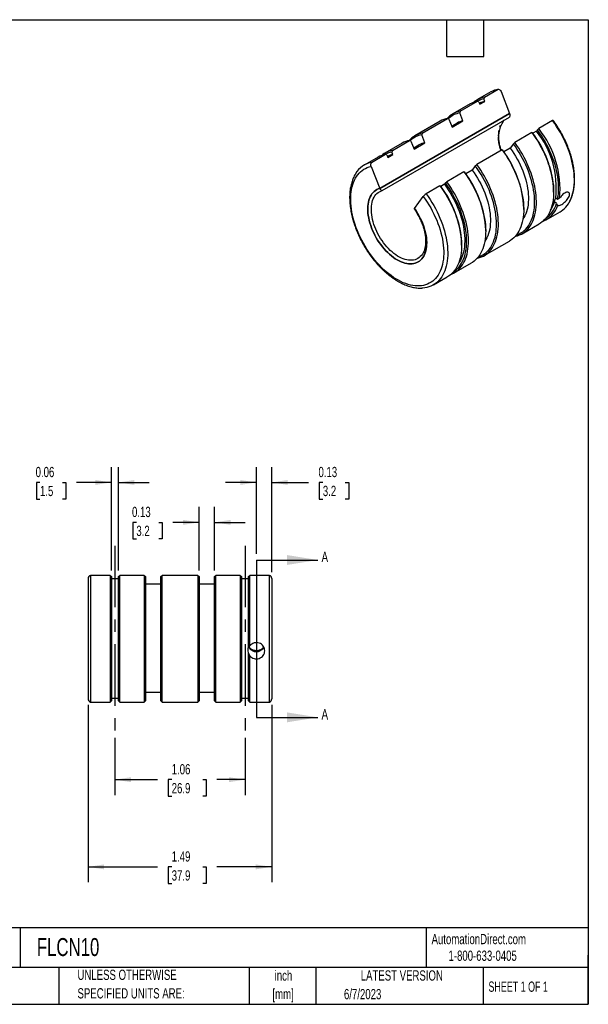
# Model space of a CAD drawing. Header units: inches. Extents: x 0.2 to 10.8, y 0.2 to 8.2.
# Tile 2 of 2: x 6.1 to 10.8, y 0.2 to 8.2. Entities that reach past the tile are written whole.
import ezdxf

# ---------------------------------------------------------------- set-up
doc = ezdxf.new("R2010")
doc.units = ezdxf.units.IN
doc.header["$MEASUREMENT"] = 0
doc.linetypes.add('CENTERX2', pattern=[0.8, 0.5, -0.1, 0.1, -0.1])
doc.layers.add('CENTER', color=40, linetype='CENTERX2')
doc.layers.add('DIMENSIONS', color=140, linetype='Continuous', lineweight=25)
doc.layers.add('TEXT', color=140, linetype='Continuous', lineweight=25)
doc.styles.add('SLDTEXTSTYLE0', font='TXT', dxfattribs={"width": 0.7})
doc.styles.add('SLDTEXTSTYLE1', font='TXT', dxfattribs={"width": 0.65})
doc.dimstyles.new('SLDDIMSTYLE0', dxfattribs={"dimtxt": 0.084961, "dimasz": 0.13, "dimexe": 0, "dimexo": 0.0625, "dimgap": 0.02124, "dimtad": 0, "dimtih": 1, "dimtoh": 1, "dimrnd": 1e-09, "dimdsep": 46, "dimtxsty": 'SLDTEXTSTYLE0', "dimsah": 1, "dimcen": 0.09, "dimadec": 0, "dimazin": 2, "dimtfac": 1, "dimtmove": 0, "dimatfit": 0, "dimfxl": 0, "dimfrac": 2, "dimtolj": 1, "dimtzin": 12, "dimarcsym": 0})
doc.dimstyles.new('SLDDIMSTYLE1', dxfattribs={"dimtxt": 0.084961, "dimasz": 0.13, "dimexe": 0, "dimexo": 0.0625, "dimgap": 0.02124, "dimtad": 0, "dimtih": 1, "dimtoh": 1, "dimrnd": 1e-09, "dimzin": 12, "dimdsep": 46, "dimtxsty": 'SLDTEXTSTYLE0', "dimsah": 1, "dimcen": 0.09, "dimadec": 0, "dimazin": 3, "dimtfac": 1, "dimtofl": 0, "dimtmove": 0, "dimatfit": 3, "dimfxl": 0, "dimfrac": 2, "dimtolj": 1, "dimtzin": 12, "dimarcsym": 0})

# ---------------------------------------------------------------- blocks, each defined once
blk = doc.blocks.new('SW_NOTE_0')
at = {"layer": 'TEXT', "color": 0, "char_height": 0.08333, "attachment_point": 2, "style": 'SLDTEXTSTYLE0'}
for s, insert in [('inch', (0.125, 0.1074)), ('[mm]', (0.1222, -0.0431))]:
    blk.add_mtext(s, dxfattribs=dict(at, insert=insert))
blk = doc.blocks.new('SW_NOTE_0_1')
at = {"layer": 'TEXT', "color": 0, "char_height": 0.083333, "attachment_point": 1, "style": 'SLDTEXTSTYLE0'}
for s, insert in [('UNLESS OTHERWISE', (0, 0.1074)), ('SPECIFIED UNITS ARE:', (0, -0.0431))]:
    blk.add_mtext(s, dxfattribs=dict(at, insert=insert))
blk = doc.blocks.new('_D')
at = {"layer": 'DIMENSIONS'}
for p, q in [((8.0526, 3.91), (8.0526, 4.6152)), ((8.1776, 3.7605), (8.1776, 4.6152)), ((8.0526, 4.4902), (7.8026, 4.4902)), ((8.1776, 4.4902), (8.4774, 4.4902)), ((8.5926, 4.4902), (8.564, 4.4902)), ((8.564, 4.4902), (8.564, 4.3551)), ((8.7743, 4.4902), (8.8029, 4.4902)), ((8.8029, 4.4902), (8.8029, 4.3551)), ((8.564, 4.3551), (8.5926, 4.3551)), ((8.8029, 4.3551), (8.7743, 4.3551))]:
    blk.add_line(p, q, dxfattribs=at)
for points in [[(8.0526, 4.4902), (7.9226, 4.5102), (7.9226, 4.4702)], [(8.1776, 4.4902), (8.3076, 4.4702), (8.3076, 4.5102)]]:
    blk.add_solid(points, dxfattribs=at)
at = {"layer": 'DIMENSIONS', "char_height": 0.08333, "attachment_point": 1, "style": 'SLDTEXTSTYLE0'}
for s, insert in [('0.13', (8.5572, 4.6166)), ('3.2', (8.5926, 4.4626))]:
    blk.add_mtext(s, dxfattribs=dict(at, insert=insert))
blk = doc.blocks.new('_D_1')
at = {"layer": 'DIMENSIONS'}
for p, q in [((7.5874, 3.7754), (7.5874, 4.2908)), ((7.7124, 3.7754), (7.7124, 4.2908)), ((7.0771, 4.1658), (7.0486, 4.1658)), ((7.0486, 4.1658), (7.0486, 4.0308)), ((7.2589, 4.1658), (7.2875, 4.1658)), ((7.2875, 4.1658), (7.2875, 4.0308)), ((7.5874, 4.1658), (7.3741, 4.1658)), ((7.7124, 4.1658), (7.9624, 4.1658)), ((7.0486, 4.0308), (7.0771, 4.0308)), ((7.2875, 4.0308), (7.2589, 4.0308))]:
    blk.add_line(p, q, dxfattribs=at)
for points in [[(7.5874, 4.1658), (7.4574, 4.1858), (7.4574, 4.1458)], [(7.7124, 4.1658), (7.8424, 4.1458), (7.8424, 4.1858)]]:
    blk.add_solid(points, dxfattribs=at)
at = {"layer": 'DIMENSIONS', "char_height": 0.08333, "attachment_point": 1, "style": 'SLDTEXTSTYLE0'}
for s, insert in [('0.13', (7.0418, 4.2922)), ('3.2', (7.0771, 4.1382))]:
    blk.add_mtext(s, dxfattribs=dict(at, insert=insert))
blk = doc.blocks.new('_D_2')
at = {"layer": 'DIMENSIONS'}
for p, q in [((6.8739, 3.7754), (6.8739, 4.6152)), ((6.9314, 3.7754), (6.9314, 4.6152)), ((6.2938, 4.4902), (6.2653, 4.4902)), ((6.2653, 4.4902), (6.2653, 4.3551)), ((6.4756, 4.4902), (6.5042, 4.4902)), ((6.5042, 4.4902), (6.5042, 4.3551)), ((6.8739, 4.4902), (6.5907, 4.4902)), ((6.9314, 4.4902), (7.1814, 4.4902)), ((6.2653, 4.3551), (6.2938, 4.3551)), ((6.5042, 4.3551), (6.4756, 4.3551))]:
    blk.add_line(p, q, dxfattribs=at)
for points in [[(6.8739, 4.4902), (6.7439, 4.5102), (6.7439, 4.4702)], [(6.9314, 4.4902), (7.0614, 4.4702), (7.0614, 4.5102)]]:
    blk.add_solid(points, dxfattribs=at)
at = {"layer": 'DIMENSIONS', "char_height": 0.08333, "attachment_point": 1, "style": 'SLDTEXTSTYLE0'}
for s, insert in [('0.06', (6.2585, 4.6166)), ('1.5', (6.2938, 4.4626))]:
    blk.add_mtext(s, dxfattribs=dict(at, insert=insert))
blk = doc.blocks.new('_D_3')
at = {"layer": 'DIMENSIONS'}
for p, q in [((6.9026, 2.4157), (6.9026, 1.9503)), ((7.9601, 2.4157), (7.9601, 1.9503)), ((6.9026, 2.0753), (7.2491, 2.0753)), ((7.3643, 2.0753), (7.3357, 2.0753)), ((7.3357, 2.0753), (7.3357, 1.9403)), ((7.6167, 2.0753), (7.6453, 2.0753)), ((7.6453, 2.0753), (7.6453, 1.9403)), ((7.9601, 2.0753), (7.7318, 2.0753)), ((7.3357, 1.9403), (7.3643, 1.9403)), ((7.6453, 1.9403), (7.6167, 1.9403))]:
    blk.add_line(p, q, dxfattribs=at)
for points in [[(6.9026, 2.0753), (7.0326, 2.0553), (7.0326, 2.0953)], [(7.9601, 2.0753), (7.8301, 2.0953), (7.8301, 2.0553)]]:
    blk.add_solid(points, dxfattribs=at)
at = {"layer": 'DIMENSIONS', "char_height": 0.08333, "attachment_point": 1, "style": 'SLDTEXTSTYLE0'}
for s, insert in [('1.06', (7.3643, 2.2017)), ('26.9', (7.3643, 2.0477))]:
    blk.add_mtext(s, dxfattribs=dict(at, insert=insert))
blk = doc.blocks.new('_D_4')
at = {"layer": 'DIMENSIONS'}
for p, q in [((6.6851, 2.683), (6.6851, 1.2416)), ((8.1776, 2.683), (8.1776, 1.2416)), ((6.6851, 1.3666), (7.2491, 1.3666)), ((7.3643, 1.3666), (7.3357, 1.3666)), ((7.3357, 1.3666), (7.3357, 1.2316)), ((7.6167, 1.3666), (7.6453, 1.3666)), ((7.6453, 1.3666), (7.6453, 1.2316)), ((8.1776, 1.3666), (7.7318, 1.3666)), ((7.3357, 1.2316), (7.3643, 1.2316)), ((7.6453, 1.2316), (7.6167, 1.2316))]:
    blk.add_line(p, q, dxfattribs=at)
for points in [[(6.6851, 1.3666), (6.8151, 1.3466), (6.8151, 1.3866)], [(8.1776, 1.3666), (8.0476, 1.3866), (8.0476, 1.3466)]]:
    blk.add_solid(points, dxfattribs=at)
at = {"layer": 'DIMENSIONS', "char_height": 0.08333, "attachment_point": 1, "style": 'SLDTEXTSTYLE0'}
for s, insert in [('1.49', (7.3643, 1.4931)), ('37.9', (7.3643, 1.339))]:
    blk.add_mtext(s, dxfattribs=dict(at, insert=insert))

msp = doc.modelspace()

# ---------------------------------------------------------------- linework, layer by layer
for p, q in [((9.90536, 7.61993), (10.01825, 7.6851)), ((9.95822, 7.66284), (9.84534, 7.59767)), ((9.90536, 7.61993), (9.90165, 7.60606)), ((9.90932, 7.5863), (9.90165, 7.60606)), ((10.04123, 7.66735), (10.11075, 7.48818)), ((9.78983, 7.56563), (9.64982, 7.4848)), ((9.70984, 7.50706), (9.84985, 7.58789)), ((9.861, 7.58258), (9.84985, 7.58789)), ((9.861, 7.58258), (9.86866, 7.56283)), ((9.86866, 7.56283), (9.90932, 7.5863)), ((10.11075, 7.48818), (9.05539, 6.87893)), ((9.0554, 6.87893), (10.11074, 7.48817)), ((9.07542, 6.86184), (10.10889, 7.45845)), ((9.40084, 7.32868), (9.60661, 7.44746)), ((9.61775, 7.44216), (9.60661, 7.44746)), ((9.61775, 7.44216), (9.64279, 7.37764)), ((9.70984, 7.50706), (9.70614, 7.49319)), ((9.73117, 7.42866), (9.70614, 7.49319)), ((9.54658, 7.4252), (9.34082, 7.30642)), ((9.68296, 7.41026), (9.6398, 7.38534)), ((9.64279, 7.37764), (9.73117, 7.42866)), ((10.33625, 7.35517), (10.34739, 7.36475)), ((10.46028, 7.42992), (10.34739, 7.36475)), ((9.40084, 7.32868), (9.39713, 7.3148)), ((9.42217, 7.25028), (9.39713, 7.3148)), ((10.29188, 7.33271), (10.15188, 7.25188)), ((10.29188, 7.33271), (10.29559, 7.3317)), ((10.32858, 7.34427), (10.29893, 7.32715)), ((10.33625, 7.35517), (10.32858, 7.34427)), ((9.23758, 7.24682), (9.09757, 7.16599)), ((9.15759, 7.18826), (9.2976, 7.26908)), ((9.30875, 7.26378), (9.2976, 7.26908)), ((9.30875, 7.26378), (9.33378, 7.19925)), ((9.37395, 7.23187), (9.33079, 7.20696)), ((9.33378, 7.19925), (9.42217, 7.25028)), ((10.1157, 7.20668), (10.06316, 7.17635)), ((10.14073, 7.2423), (10.1157, 7.20668)), ((10.14073, 7.2423), (10.15188, 7.25188)), ((9.04206, 7.13395), (8.92917, 7.06878)), ((8.9892, 7.09104), (9.10209, 7.15621)), ((9.11323, 7.15091), (9.10209, 7.15621)), ((9.11323, 7.15091), (9.12089, 7.13116)), ((9.12089, 7.13116), (9.16155, 7.15463)), ((9.15759, 7.18826), (9.15389, 7.17438)), ((9.16155, 7.15463), (9.15389, 7.17438)), ((10.04864, 7.19228), (9.84287, 7.0735)), ((10.04864, 7.19228), (10.05234, 7.19128)), ((8.98588, 7.0581), (9.05539, 6.87893)), ((9.83173, 7.06392), (9.80669, 7.0283)), ((9.83173, 7.06392), (9.84287, 7.0735)), ((9.73963, 7.0139), (9.59963, 6.93307)), ((9.73963, 7.0139), (9.74334, 7.01289)), ((9.80669, 7.0283), (9.75415, 6.99797)), ((9.54412, 6.90103), (9.43123, 6.83586)), ((9.54412, 6.90103), (9.54782, 6.90002)), ((9.58082, 6.91259), (9.55117, 6.89547)), ((9.58848, 6.92349), (9.58082, 6.91259)), ((9.58848, 6.92349), (9.59963, 6.93307)), ((9.33873, 6.71537), (9.40824, 6.81428)), ((10.46835, 6.84934), (10.46835, 6.85791)), ((10.48492, 6.80205), (10.4997, 6.78895)), ((10.49104, 6.75662), (10.47626, 6.76973)), ((10.22511, 6.70891), (10.22511, 6.71749)), ((10.40742, 6.62401), (10.5203, 6.68918)), ((10.2119, 6.51115), (10.35191, 6.59197)), ((9.9161, 6.53053), (9.9161, 6.5391)), ((9.72058, 6.41766), (9.72058, 6.42623)), ((9.90289, 6.33276), (10.10866, 6.45155)), ((9.65965, 6.19234), (9.79966, 6.27316)), ((9.49125, 6.09513), (9.60414, 6.1603)), ((6.68511, 3.71047), (6.68511, 2.73297)), ((6.70371, 3.73456), (6.70371, 2.70522)), ((6.86336, 3.73456), (6.70371, 3.73456)), ((6.86336, 3.73456), (6.86336, 2.70522)), ((6.86336, 3.73456), (6.87386, 3.72545)), ((6.87386, 3.72545), (6.87386, 2.71572)), ((6.93136, 3.70667), (6.87386, 3.70667)), ((6.93136, 3.72545), (6.94186, 3.73456)), ((6.93136, 2.71572), (6.93136, 3.72545)), ((6.94186, 2.70522), (6.94186, 3.73456)), ((7.13986, 3.73456), (6.94186, 3.73456)), ((7.13986, 3.73456), (7.13986, 2.70522)), ((7.13986, 3.73456), (7.15036, 3.72545)), ((7.15036, 3.72545), (7.15036, 2.71572)), ((7.27536, 3.72545), (7.28586, 3.73456)), ((7.27536, 2.71572), (7.27536, 3.72545)), ((7.28586, 2.70522), (7.28586, 3.73456)), ((7.57686, 3.73456), (7.28586, 3.73456)), ((7.57686, 3.73456), (7.57686, 2.70522)), ((7.57686, 3.73456), (7.58736, 3.72545)), ((7.58736, 3.72545), (7.58736, 2.71572)), ((7.71236, 3.72545), (7.72286, 3.73456)), ((7.71236, 2.71572), (7.71236, 3.72545)), ((7.72286, 2.70522), (7.72286, 3.73456)), ((7.92086, 3.73456), (7.72286, 3.73456)), ((7.92086, 3.73456), (7.92086, 2.70522)), ((7.92086, 3.73456), (7.93136, 3.72545)), ((7.93136, 3.72545), (7.93136, 2.71572)), ((7.98886, 3.70667), (7.93136, 3.70667)), ((7.98886, 3.72545), (7.99936, 3.73456)), ((7.98886, 3.14756), (7.98886, 3.72545)), ((7.99936, 3.16312), (7.99936, 3.73456)), ((8.15901, 3.73456), (7.99936, 3.73456)), ((8.15901, 2.70522), (8.15901, 3.73456)), ((8.17761, 3.71047), (8.17761, 2.73297)), ((7.27536, 3.66412), (7.15036, 3.66412)), ((7.71236, 3.66412), (7.58736, 3.66412)), ((7.98886, 3.10185), (7.98886, 3.10745)), ((7.98886, 2.71572), (7.98886, 3.10185)), ((7.99936, 2.70522), (7.99936, 3.08142)), ((6.87386, 2.73735), (6.93136, 2.73735)), ((7.15036, 2.78635), (7.27536, 2.78635)), ((7.58736, 2.78635), (7.71236, 2.78635)), ((7.93136, 2.73735), (7.98886, 2.73735)), ((6.70371, 2.70522), (6.86336, 2.70522)), ((6.86336, 2.70522), (6.87386, 2.71572)), ((6.93136, 2.71572), (6.94186, 2.70522)), ((6.94186, 2.70522), (7.13986, 2.70522)), ((7.13986, 2.70522), (7.15036, 2.71572)), ((7.27536, 2.71572), (7.28586, 2.70522)), ((7.28586, 2.70522), (7.57686, 2.70522)), ((7.57686, 2.70522), (7.58736, 2.71572)), ((7.71236, 2.71572), (7.72286, 2.70522)), ((7.72286, 2.70522), (7.92086, 2.70522)), ((7.92086, 2.70522), (7.93136, 2.71572)), ((7.98886, 2.71572), (7.99936, 2.70522)), ((7.99936, 2.70522), (8.15901, 2.70522))]:
    msp.add_line(p, q)
at = {"flags": 128}
for points in [[(10.5203, 6.68918), (10.52897, 6.6945), (10.54247, 6.70418), (10.55519, 6.71509), (10.56709, 6.7272), (10.57813, 6.74048), (10.58828, 6.75489), (10.59753, 6.7704), (10.60585, 6.78696), (10.61321, 6.80454), (10.6196, 6.82309), (10.625, 6.84255), (10.62939, 6.86288), (10.63276, 6.88403), (10.63511, 6.90594), (10.63644, 6.92855), (10.63672, 6.95181), (10.63597, 6.97565), (10.63419, 7.00002), (10.63138, 7.02484), (10.62755, 7.05005), (10.6227, 7.07559), (10.61686, 7.1014), (10.61003, 7.1274), (10.60224, 7.15352), (10.59351, 7.17971), (10.58385, 7.20588), (10.57329, 7.23198), (10.56186, 7.25793), (10.5496, 7.28367), (10.53652, 7.30912), (10.52267, 7.33424), (10.50808, 7.35893), (10.4928, 7.38316), (10.47685, 7.40684), (10.46028, 7.42992)], [(10.29188, 7.33271), (10.30845, 7.30963), (10.3244, 7.28594), (10.33969, 7.26172), (10.35427, 7.23702), (10.36812, 7.21191), (10.3812, 7.18645), (10.39347, 7.16072), (10.40489, 7.13477), (10.41545, 7.10867), (10.42511, 7.08249), (10.43385, 7.05631), (10.44164, 7.03018), (10.44846, 7.00419), (10.45431, 6.97838), (10.45915, 6.95284), (10.46298, 6.92762), (10.46579, 6.9028), (10.46757, 6.87844), (10.46832, 6.8546), (10.46804, 6.83134), (10.46672, 6.80873), (10.46437, 6.78682), (10.46099, 6.76567), (10.4566, 6.74534), (10.4512, 6.72587), (10.44481, 6.70733), (10.43745, 6.68975), (10.42914, 6.67318), (10.41989, 6.65767), (10.40973, 6.64326), (10.39869, 6.62999), (10.38679, 6.61788), (10.37408, 6.60697), (10.36057, 6.59729), (10.35191, 6.59197)], [(10.4997, 6.78895), (10.5036, 6.80974), (10.50645, 6.83133), (10.50825, 6.85368), (10.50899, 6.87671), (10.50867, 6.90036), (10.50729, 6.92458), (10.50486, 6.94929), (10.50138, 6.97443), (10.49686, 6.99992), (10.49132, 7.02571), (10.48476, 7.05171), (10.47721, 7.07787), (10.46869, 7.1041), (10.45922, 7.13034), (10.44882, 7.15651), (10.43752, 7.18255), (10.42537, 7.20838), (10.41238, 7.23394), (10.39859, 7.25914), (10.38404, 7.28394), (10.36877, 7.30825), (10.35283, 7.33202), (10.33625, 7.35517)], [(10.1157, 7.20668), (10.13089, 7.18516), (10.14546, 7.16305), (10.15934, 7.14043), (10.17251, 7.11736), (10.18492, 7.09391), (10.19652, 7.07015), (10.2073, 7.04616), (10.21721, 7.02202), (10.22623, 6.99778), (10.23432, 6.97354), (10.24146, 6.94935), (10.24763, 6.9253), (10.25281, 6.90146), (10.25699, 6.8779), (10.26016, 6.85469), (10.26229, 6.83191), (10.26339, 6.80962), (10.26345, 6.78789), (10.26248, 6.76679), (10.26047, 6.74638), (10.25744, 6.72673), (10.25338, 6.70789), (10.24832, 6.68992), (10.24227, 6.67288), (10.23525, 6.65682), (10.22727, 6.64178), (10.21837, 6.62782), (10.21817, 6.62752)], [(10.16464, 6.50047), (10.17342, 6.50361), (10.18851, 6.51023), (10.2029, 6.51813), (10.21654, 6.52729), (10.22941, 6.53769), (10.24146, 6.5493), (10.25267, 6.56209), (10.26301, 6.57603), (10.27244, 6.59107), (10.28095, 6.60719), (10.28851, 6.62433), (10.2951, 6.64245), (10.3007, 6.6615), (10.30531, 6.68143), (10.30889, 6.7022), (10.31146, 6.72373), (10.31299, 6.74599), (10.31349, 6.7689), (10.31296, 6.79241), (10.31139, 6.81645), (10.30879, 6.84096), (10.30517, 6.86588), (10.30053, 6.89114), (10.2949, 6.91667), (10.28827, 6.9424), (10.28068, 6.96827), (10.27214, 6.99421), (10.26268, 7.02015), (10.25231, 7.04602), (10.24107, 7.07174), (10.22899, 7.09726), (10.2161, 7.12251), (10.20243, 7.14741), (10.18802, 7.17191), (10.1729, 7.19593), (10.15713, 7.21942), (10.14073, 7.2423)], [(10.1555, 6.48963), (10.15937, 6.49049), (10.17567, 6.49504), (10.19132, 6.50089), (10.2063, 6.50804), (10.22056, 6.51647), (10.23407, 6.52614), (10.24679, 6.53705), (10.25868, 6.54916), (10.26972, 6.56244), (10.27988, 6.57685), (10.28913, 6.59236), (10.29745, 6.60892), (10.30481, 6.6265), (10.31119, 6.64505), (10.31659, 6.66451), (10.32098, 6.68485), (10.32436, 6.70599), (10.32671, 6.7279), (10.32803, 6.75052), (10.32832, 6.77377), (10.32757, 6.79761), (10.32579, 6.82198), (10.32297, 6.8468), (10.31914, 6.87201), (10.3143, 6.89756), (10.30846, 6.92336), (10.30163, 6.94936), (10.29384, 6.97549), (10.2851, 7.00167), (10.27544, 7.02784), (10.26489, 7.05394), (10.25346, 7.07989), (10.24119, 7.10563), (10.22812, 7.13109), (10.21427, 7.1562), (10.19968, 7.1809), (10.18439, 7.20512), (10.16844, 7.2288), (10.15188, 7.25188)], [(10.04864, 7.19228), (10.06521, 7.1692), (10.08115, 7.14552), (10.09644, 7.1213), (10.11103, 7.0966), (10.12488, 7.07149), (10.13795, 7.04603), (10.15022, 7.02029), (10.16165, 6.99434), (10.1722, 6.96825), (10.18186, 6.94207), (10.1906, 6.91589), (10.19839, 6.88976), (10.20522, 6.86376), (10.21106, 6.83796), (10.2159, 6.81242), (10.21974, 6.7872), (10.22255, 6.76238), (10.22433, 6.73802), (10.22508, 6.71418), (10.22479, 6.69092), (10.22347, 6.66831), (10.22112, 6.6464), (10.21775, 6.62525), (10.21335, 6.60491), (10.20796, 6.58545), (10.20157, 6.5669), (10.19421, 6.54933), (10.18589, 6.53276), (10.17664, 6.51725), (10.16649, 6.50284), (10.15544, 6.48956), (10.14355, 6.47746), (10.13083, 6.46655), (10.11733, 6.45687), (10.10866, 6.45155)], [(9.40824, 6.81428), (9.42441, 6.79164), (9.43995, 6.7684), (9.45482, 6.74462), (9.46897, 6.72037), (9.48238, 6.69573), (9.495, 6.67074), (9.50679, 6.64549), (9.51773, 6.62004), (9.52779, 6.59447), (9.53693, 6.56884), (9.54513, 6.54323), (9.55238, 6.5177), (9.55864, 6.49233), (9.5639, 6.46719), (9.56815, 6.44234), (9.57138, 6.41786), (9.57357, 6.39381), (9.57473, 6.37025), (9.57484, 6.34726), (9.57391, 6.3249), (9.57194, 6.30323), (9.56893, 6.2823), (9.5649, 6.26218), (9.55985, 6.24292), (9.5538, 6.22458), (9.54676, 6.2072), (9.53876, 6.19084), (9.52982, 6.17553), (9.51996, 6.16133), (9.50921, 6.14827), (9.49759, 6.13638), (9.48514, 6.1257), (9.4719, 6.11626), (9.45791, 6.10809), (9.44319, 6.1012), (9.42779, 6.09562), (9.41175, 6.09136), (9.39513, 6.08843), (9.37795, 6.08684), (9.36028, 6.0866), (9.34215, 6.08771), (9.32363, 6.09016), (9.30475, 6.09395), (9.28558, 6.09906), (9.26616, 6.10549), (9.24656, 6.11321), (9.22681, 6.1222), (9.20699, 6.13244), (9.18713, 6.1439), (9.16731, 6.15655), (9.14756, 6.17035), (9.12796, 6.18527), (9.10854, 6.20126), (9.08937, 6.21829), (9.07049, 6.23629), (9.05197, 6.25523), (9.03384, 6.27505), (9.01617, 6.2957), (8.999, 6.31711), (8.98237, 6.33924), (8.96633, 6.36201), (8.95093, 6.38537), (8.93621, 6.40925), (8.92222, 6.43359), (8.90898, 6.45832), (8.89653, 6.48336), (8.88492, 6.50866), (8.87416, 6.53414), (8.8643, 6.55973), (8.85536, 6.58536), (8.84736, 6.61096), (8.84032, 6.63646), (8.83427, 6.66179), (8.82922, 6.68688), (8.82519, 6.71165), (8.82218, 6.73605), (8.82021, 6.76), (8.81928, 6.78344), (8.81939, 6.8063), (8.82055, 6.82852), (8.82274, 6.85004), (8.82597, 6.8708), (8.83022, 6.89074), (8.83548, 6.9098), (8.84174, 6.92794), (8.84899, 6.94511), (8.85719, 6.96125), (8.86633, 6.97632), (8.87639, 6.99028), (8.88733, 7.0031), (8.89913, 7.01473), (8.91174, 7.02515), (8.92515, 7.03432), (8.93931, 7.04222), (8.95417, 7.04883), (8.96971, 7.05413), (8.98588, 7.0581)], [(9.85563, 6.32208), (9.86441, 6.32523), (9.8795, 6.33184), (9.89389, 6.33974), (9.90753, 6.34891), (9.9204, 6.35931), (9.93246, 6.37092), (9.94367, 6.38371), (9.954, 6.39764), (9.96344, 6.41269), (9.97195, 6.4288), (9.9795, 6.44594), (9.98609, 6.46406), (9.9917, 6.48311), (9.9963, 6.50305), (9.99989, 6.52381), (10.00245, 6.54535), (10.00399, 6.5676), (10.00449, 6.59051), (10.00395, 6.61402), (10.00238, 6.63806), (9.99978, 6.66258), (9.99616, 6.6875), (9.99153, 6.71275), (9.98589, 6.73828), (9.97927, 6.76402), (9.97168, 6.78989), (9.96314, 6.81583), (9.95367, 6.84176), (9.94331, 6.86763), (9.93207, 6.89336), (9.91999, 6.91888), (9.90709, 6.94412), (9.89342, 6.96903), (9.87901, 6.99352), (9.8639, 7.01755), (9.84812, 7.04103), (9.83173, 7.06392)], [(9.8465, 6.31124), (9.85036, 6.31211), (9.86666, 6.31665), (9.88232, 6.32251), (9.8973, 6.32966), (9.91156, 6.33808), (9.92506, 6.34776), (9.93778, 6.35867), (9.94968, 6.37078), (9.96072, 6.38405), (9.97088, 6.39847), (9.98012, 6.41397), (9.98844, 6.43054), (9.9958, 6.44812), (10.00219, 6.46666), (10.00759, 6.48613), (10.01198, 6.50646), (10.01535, 6.52761), (10.01771, 6.54952), (10.01903, 6.57213), (10.01931, 6.59539), (10.01856, 6.61923), (10.01678, 6.64359), (10.01397, 6.66841), (10.01014, 6.69363), (10.00529, 6.71917), (9.99945, 6.74498), (9.99262, 6.77098), (9.98483, 6.7971), (9.9761, 6.82328), (9.96644, 6.84946), (9.95588, 6.87556), (9.94445, 6.90151), (9.93219, 6.92724), (9.91911, 6.9527), (9.90526, 6.97781), (9.89067, 7.00251), (9.87539, 7.02673), (9.85944, 7.05042), (9.84287, 7.0735)], [(9.73963, 7.0139), (9.7562, 6.99082), (9.77215, 6.96714), (9.78744, 6.94291), (9.80202, 6.91821), (9.81587, 6.8931), (9.82895, 6.86765), (9.84122, 6.84191), (9.85264, 6.81596), (9.8632, 6.78986), (9.87286, 6.76369), (9.8816, 6.7375), (9.88939, 6.71138), (9.89621, 6.68538), (9.90205, 6.65957), (9.9069, 6.63403), (9.91073, 6.60882), (9.91354, 6.58399), (9.91532, 6.55963), (9.91607, 6.53579), (9.91579, 6.51253), (9.91447, 6.48992), (9.91212, 6.46801), (9.90874, 6.44686), (9.90435, 6.42653), (9.89895, 6.40706), (9.89256, 6.38852), (9.8852, 6.37094), (9.87689, 6.35438), (9.86764, 6.33887), (9.85748, 6.32446), (9.84644, 6.31118), (9.83454, 6.29907), (9.82183, 6.28816), (9.80832, 6.27848), (9.79966, 6.27316)], [(9.80669, 7.0283), (9.82189, 7.00677), (9.83645, 6.98467), (9.85034, 6.96204), (9.8635, 6.93897), (9.87591, 6.91552), (9.88752, 6.89177), (9.8983, 6.86778), (9.90821, 6.84363), (9.91722, 6.8194), (9.92531, 6.79515), (9.93245, 6.77097), (9.93863, 6.74692), (9.94381, 6.72307), (9.94799, 6.69951), (9.95115, 6.67631), (9.95328, 6.65352), (9.95438, 6.63123), (9.95445, 6.60951), (9.95348, 6.58841), (9.95147, 6.568), (9.94843, 6.54834), (9.94438, 6.5295), (9.93932, 6.51154), (9.93327, 6.4945), (9.92624, 6.47843), (9.91827, 6.4634), (9.90937, 6.44943), (9.90916, 6.44914)], [(9.54412, 6.90103), (9.56069, 6.87795), (9.57663, 6.85427), (9.59192, 6.83004), (9.60651, 6.80535), (9.62036, 6.78024), (9.63343, 6.75478), (9.6457, 6.72904), (9.65713, 6.70309), (9.66768, 6.67699), (9.67734, 6.65082), (9.68608, 6.62463), (9.69387, 6.59851), (9.7007, 6.57251), (9.70654, 6.54671), (9.71138, 6.52116), (9.71522, 6.49595), (9.71803, 6.47113), (9.71981, 6.44676), (9.72056, 6.42292), (9.72027, 6.39966), (9.71895, 6.37705), (9.7166, 6.35514), (9.71323, 6.33399), (9.70883, 6.31366), (9.70344, 6.2942), (9.69705, 6.27565), (9.68969, 6.25807), (9.68137, 6.24151), (9.67212, 6.226), (9.66196, 6.21159), (9.65092, 6.19831), (9.63903, 6.1862), (9.62631, 6.17529), (9.6128, 6.16561), (9.60414, 6.1603)], [(9.58082, 6.91259), (9.59684, 6.89013), (9.61224, 6.86708), (9.62698, 6.8435), (9.64101, 6.81946), (9.65429, 6.79501), (9.6668, 6.77023), (9.67849, 6.74519), (9.68933, 6.71996), (9.69929, 6.6946), (9.70835, 6.66919), (9.71647, 6.64379), (9.72365, 6.61848), (9.72985, 6.59332), (9.73506, 6.56839), (9.73927, 6.54376), (9.74246, 6.51948), (9.74463, 6.49564), (9.74577, 6.47228), (9.74587, 6.44949), (9.74494, 6.42732), (9.74298, 6.40583), (9.73999, 6.38509), (9.73599, 6.36514), (9.73097, 6.34605), (9.72497, 6.32787), (9.71799, 6.31064), (9.71005, 6.29442), (9.70118, 6.27925), (9.69469, 6.26965)], [(9.65327, 6.20095), (9.66429, 6.20848), (9.67716, 6.21888), (9.68921, 6.23049), (9.70042, 6.24328), (9.71076, 6.25722), (9.72019, 6.27227), (9.7287, 6.28838), (9.73626, 6.30552), (9.74285, 6.32364), (9.74845, 6.34269), (9.75306, 6.36263), (9.75664, 6.38339), (9.75921, 6.40493), (9.76074, 6.42718), (9.76124, 6.45009), (9.76071, 6.4736), (9.75914, 6.49764), (9.75654, 6.52216), (9.75292, 6.54707), (9.74828, 6.57233), (9.74265, 6.59786), (9.73602, 6.6236), (9.72843, 6.64947), (9.71989, 6.67541), (9.71043, 6.70134), (9.70006, 6.72721), (9.68882, 6.75294), (9.67674, 6.77846), (9.66385, 6.8037), (9.65018, 6.82861), (9.63577, 6.8531), (9.62065, 6.87712), (9.60488, 6.90061), (9.58848, 6.92349)], [(9.63052, 6.1787), (9.63907, 6.18208), (9.65405, 6.18923), (9.66831, 6.19766), (9.68182, 6.20734), (9.69454, 6.21825), (9.70643, 6.23035), (9.71747, 6.24363), (9.72763, 6.25804), (9.73688, 6.27355), (9.7452, 6.29012), (9.75256, 6.30769), (9.75894, 6.32624), (9.76434, 6.3457), (9.76873, 6.36604), (9.77211, 6.38719), (9.77446, 6.4091), (9.77578, 6.43171), (9.77607, 6.45497), (9.77532, 6.47881), (9.77353, 6.50317), (9.77072, 6.52799), (9.76689, 6.55321), (9.76205, 6.57875), (9.75621, 6.60455), (9.74938, 6.63055), (9.74159, 6.65668), (9.73285, 6.68286), (9.72319, 6.70904), (9.71264, 6.73513), (9.70121, 6.76108), (9.68894, 6.78682), (9.67587, 6.81228), (9.66202, 6.83739), (9.64743, 6.86209), (9.63214, 6.88631), (9.61619, 6.90999), (9.59963, 6.93307)], [(9.0554, 6.87893), (9.04298, 6.87483), (9.03124, 6.86941), (9.02021, 6.86271), (9.00996, 6.85475), (9.00052, 6.84558), (8.99194, 6.83522), (8.98425, 6.82372), (8.97749, 6.81114), (8.97168, 6.79753), (8.96686, 6.78294), (8.96304, 6.76745), (8.96024, 6.75112), (8.95846, 6.73402), (8.95773, 6.71622), (8.95804, 6.6978), (8.95939, 6.67885), (8.96178, 6.65944), (8.96519, 6.63966), (8.96961, 6.61959), (8.97503, 6.59933), (8.9814, 6.57896), (8.98872, 6.55857), (8.99695, 6.53825), (9.00604, 6.51809), (9.01597, 6.49817), (9.02669, 6.47858), (9.03815, 6.45941), (9.0503, 6.44075), (9.06309, 6.42266), (9.07647, 6.40523), (9.09037, 6.38854), (9.10473, 6.37266), (9.1195, 6.35766), (9.1346, 6.3436), (9.14998, 6.33055), (9.16556, 6.31856), (9.18128, 6.30768), (9.19707, 6.29797), (9.21285, 6.28945), (9.22857, 6.28218), (9.24415, 6.27618), (9.25953, 6.27148), (9.27463, 6.2681), (9.2894, 6.26606), (9.30377, 6.26535), (9.31767, 6.26599), (9.33104, 6.26798), (9.34383, 6.2713), (9.35598, 6.27593), (9.36744, 6.28187), (9.37816, 6.28909), (9.38809, 6.29754), (9.39719, 6.3072), (9.40541, 6.31802), (9.41273, 6.32997), (9.41911, 6.34297), (9.42452, 6.35698), (9.42894, 6.37194), (9.43235, 6.38778), (9.43474, 6.40444), (9.43609, 6.42183), (9.4364, 6.43989), (9.43567, 6.45853), (9.4339, 6.47768), (9.4311, 6.49725), (9.42727, 6.51715), (9.42245, 6.53731), (9.41664, 6.55762), (9.40988, 6.57801), (9.40219, 6.59838), (9.39361, 6.61865), (9.38417, 6.63873), (9.37392, 6.65852), (9.3629, 6.67795), (9.35115, 6.69693), (9.33873, 6.71537)], [(9.33873, 6.71537), (9.35114, 6.69692), (9.36289, 6.67795), (9.37391, 6.65852), (9.38417, 6.63872), (9.3936, 6.61865), (9.40219, 6.59838), (9.40988, 6.57801), (9.41664, 6.55762), (9.42244, 6.5373), (9.42727, 6.51715), (9.43109, 6.49724), (9.43389, 6.47768), (9.43566, 6.45853), (9.43639, 6.43988), (9.43608, 6.42183), (9.43473, 6.40443), (9.43235, 6.38778), (9.42893, 6.37194), (9.42451, 6.35698), (9.4191, 6.34297), (9.41272, 6.32996), (9.4054, 6.31802), (9.39718, 6.3072), (9.38808, 6.29754), (9.37815, 6.28908), (9.36744, 6.28187), (9.35598, 6.27593), (9.34382, 6.27129), (9.33103, 6.26797), (9.31766, 6.26599), (9.30376, 6.26535), (9.2894, 6.26605), (9.27463, 6.2681), (9.25952, 6.27148), (9.24415, 6.27618), (9.22857, 6.28218), (9.21285, 6.28945), (9.19706, 6.29796), (9.18127, 6.30768), (9.16555, 6.31855), (9.14997, 6.33055), (9.1346, 6.3436), (9.11949, 6.35766), (9.10473, 6.37266), (9.09036, 6.38854), (9.07646, 6.40523), (9.06309, 6.42266), (9.0503, 6.44074), (9.03814, 6.45941), (9.02668, 6.47858), (9.01597, 6.49817), (9.00604, 6.51809), (8.99694, 6.53825), (8.98872, 6.55857), (8.9814, 6.57896), (8.97502, 6.59933), (8.96961, 6.61959), (8.96519, 6.63965), (8.96177, 6.65943), (8.95939, 6.67884), (8.95804, 6.6978), (8.95773, 6.71621), (8.95846, 6.73401), (8.96023, 6.75112), (8.96303, 6.76745), (8.96685, 6.78294), (8.97168, 6.79753), (8.97748, 6.81114), (8.98425, 6.82372), (8.99193, 6.83521), (9.00052, 6.84557), (9.00996, 6.85475), (9.02021, 6.86271), (9.03123, 6.86941), (9.04298, 6.87482), (9.05539, 6.87893)], [(9.41218, 6.36423), (9.40814, 6.35606), (9.4012, 6.3445), (9.39337, 6.33406), (9.38466, 6.32477), (9.37513, 6.31667), (9.36481, 6.30982), (9.35376, 6.30423), (9.34202, 6.29994), (9.32966, 6.29697), (9.31672, 6.29532), (9.30328, 6.29501), (9.28939, 6.29605), (9.27512, 6.29841), (9.26053, 6.3021), (9.2457, 6.30709), (9.23069, 6.31337), (9.21558, 6.3209), (9.20043, 6.32964), (9.18531, 6.33957), (9.17031, 6.35062), (9.15547, 6.36275), (9.14089, 6.3759), (9.12662, 6.39001), (9.11273, 6.40502), (9.09928, 6.42085), (9.08635, 6.43743), (9.07399, 6.45467), (9.06225, 6.47251), (9.0512, 6.49086), (9.04088, 6.50963), (9.03135, 6.52873), (9.02264, 6.54807), (9.0148, 6.56757), (9.00787, 6.58713), (9.00188, 6.60666), (8.99685, 6.62606), (8.99281, 6.64525), (8.98978, 6.66415), (8.98777, 6.68265), (8.9868, 6.70067), (8.98686, 6.71813), (8.98796, 6.73494), (8.99009, 6.75103), (8.99324, 6.76633), (8.99739, 6.78075), (9.00254, 6.79424), (9.00865, 6.80672), (9.01569, 6.81815), (9.02363, 6.82846), (9.03244, 6.83761), (9.04207, 6.84556), (9.05247, 6.85227), (9.06361, 6.8577), (9.07542, 6.86184), (9.07542, 6.86184)], [(9.43123, 6.83586), (9.4478, 6.81278), (9.46374, 6.7891), (9.47903, 6.76488), (9.49362, 6.74018), (9.50747, 6.71507), (9.52054, 6.68961), (9.53281, 6.66387), (9.54424, 6.63792), (9.5548, 6.61182), (9.56445, 6.58565), (9.57319, 6.55947), (9.58098, 6.53334), (9.58781, 6.50734), (9.59365, 6.48154), (9.59849, 6.45599), (9.60233, 6.43078), (9.60514, 6.40596), (9.60692, 6.38159), (9.60767, 6.35775), (9.60738, 6.3345), (9.60606, 6.31188), (9.60371, 6.28997), (9.60034, 6.26882), (9.59594, 6.24849), (9.59055, 6.22903), (9.58416, 6.21048), (9.5768, 6.1929), (9.56848, 6.17634), (9.55923, 6.16083), (9.54908, 6.14642), (9.53803, 6.13314), (9.52614, 6.12103), (9.51342, 6.11012), (9.49992, 6.10045), (9.48565, 6.09202), (9.47068, 6.08487), (9.45502, 6.07902), (9.43872, 6.07447), (9.42183, 6.07125), (9.40439, 6.06936), (9.39697, 6.06896)]]:
    msp.add_lwpolyline(points, dxfattribs=at)
for centre, radius, start, end in [((10.05465, 7.49491), 0.19365, 100.834019, 119.862767), ((9.94101, 7.43204), 0.19124, 100.744291, 129.659329), ((9.93791, 7.41898), 0.19056, 100.968033, 117.608809), ((9.88625, 7.39769), 0.19365, 100.834019, 119.862767), ((9.94535, 7.40559), 0.18427, 101.275542, 115.756276), ((9.643, 7.25727), 0.19365, 100.834019, 119.862767), ((9.74555, 7.31903), 0.1914, 100.752217, 138.149699), ((9.74134, 7.3093), 0.18722, 100.837144, 133.545325), ((9.76509, 7.26743), 0.16476, 101.880721, 119.903419), ((10.26228, 7.28937), 0.24443, 144.096427, 204.660089), ((9.73498, 6.87307), 0.78537, 354.680443, 38.759728), ((9.43655, 7.14064), 0.1914, 100.752217, 138.149699), ((9.43234, 7.13092), 0.18722, 100.837144, 133.545325), ((9.63713, 6.82321), 0.83194, 2.390544, 37.676956), ((9.76131, 6.88706), 0.72858, 353.299572, 38.867683), ((9.334, 7.07888), 0.19365, 100.834019, 119.862767), ((9.45609, 7.08905), 0.16476, 101.880721, 119.903419), ((9.13848, 6.96602), 0.19365, 100.834019, 119.862767), ((9.19325, 7.00036), 0.19125, 100.744516, 129.659104), ((9.19015, 6.9873), 0.19056, 100.968176, 117.608666), ((9.19759, 6.9739), 0.18429, 101.276493, 115.755325), ((9.39389, 6.68279), 0.83194, 2.390544, 37.676956), ((9.02706, 6.89864), 0.19609, 101.134531, 149.316303), ((9.08488, 6.5044), 0.83194, 2.390544, 37.676956), ((8.88937, 6.39153), 0.83194, 2.390544, 37.676956), ((10.29881, 6.80799), 0.213, 291.908677, 342.088634), ((10.27568, 6.81828), 0.22402, 304.026356, 344.02187), ((10.24117, 6.84334), 0.24634, 324.795368, 342.612902), ((6.71511, 2.73297), 0.03, 180, 247.668355), ((8.14761, 2.73297), 0.03, 292.331645, 0)]:
    msp.add_arc(centre, radius, start, end)
for points, knots in [([(10.01825, 7.6851), (10.02292, 7.68528), (10.02764, 7.68368), (10.03581, 7.67737), (10.03915, 7.67272), (10.04123, 7.66735)], [0, 0, 0, 0, 0.5, 0.5, 1, 1, 1, 1]), ([(10.11074, 7.48817), (10.11252, 7.48331), (10.11327, 7.47798), (10.11279, 7.47024), (10.11236, 7.46766), (10.11099, 7.46283), (10.11007, 7.46056), (10.10889, 7.45845)], [0, 0, 0, 0, 0.5, 0.5, 0.75, 0.75, 1, 1, 1, 1]), ([(10.03095, 7.37702), (10.0314, 7.37851), (10.03309, 7.38406), (10.03525, 7.38958), (10.03712, 7.39328), (10.0373, 7.39363)], [0, 0, 0, 0, 0.2504319, 0.9301842, 1, 1, 1, 1]), ([(10.46549, 7.42977), (10.46535, 7.43011), (10.46492, 7.43114), (10.46252, 7.43069), (10.46055, 7.43001), (10.46028, 7.42992)], [0, 0, 0, 0, 0.3027826, 0.9053637, 1, 1, 1, 1]), ([(10.59647, 6.76853), (10.59911, 6.77337), (10.60467, 6.78357), (10.61202, 6.8002), (10.61876, 6.81815), (10.62455, 6.83697), (10.62939, 6.85658), (10.63328, 6.87695), (10.6362, 6.89801), (10.63814, 6.9197), (10.63911, 6.94198), (10.6391, 6.96478), (10.63812, 6.98804), (10.63618, 7.01171), (10.63329, 7.03574), (10.62945, 7.06006), (10.62468, 7.08463), (10.619, 7.10938), (10.61241, 7.13426), (10.60495, 7.15922), (10.59662, 7.18419), (10.58746, 7.20913), (10.57747, 7.23397), (10.56669, 7.25867), (10.55514, 7.28316), (10.54285, 7.3074), (10.52984, 7.33132), (10.51615, 7.35487), (10.50181, 7.37801), (10.48682, 7.40064), (10.47478, 7.41798), (10.46758, 7.42756), (10.46577, 7.42997)], [0, 0, 0, 0, 0.0304838, 0.0641353, 0.0979672, 0.1319561, 0.1660744, 0.2002935, 0.2345865, 0.2689293, 0.3033017, 0.3376876, 0.372072, 0.4064462, 0.4408049, 0.4751448, 0.5094641, 0.5437625, 0.5780404, 0.612299, 0.6465398, 0.6807647, 0.714976, 0.7491759, 0.7833668, 0.8175513, 0.8517319, 0.8859111, 0.9200914, 0.9542747, 0.9884634, 1, 1, 1, 1]), ([(10.04251, 7.18874), (10.04211, 7.18989), (10.03961, 7.19714), (10.0358, 7.21042), (10.03115, 7.22848), (10.02743, 7.24627), (10.02457, 7.26371), (10.02258, 7.28071), (10.02146, 7.29721), (10.02121, 7.31313), (10.02182, 7.32837), (10.02308, 7.34191), (10.02449, 7.34997), (10.02511, 7.35351)], [0, 0, 0, 0, 0.0189353, 0.1199614, 0.2208475, 0.3215753, 0.4221293, 0.5224989, 0.622681, 0.7226833, 0.8225299, 0.9222679, 1, 1, 1, 1]), ([(8.98588, 7.0581), (8.98379, 7.06347), (8.98297, 7.06963), (8.98413, 7.08122), (8.98612, 7.08675), (8.9892, 7.09104)], [0, 0, 0, 0, 0.5, 0.5, 1, 1, 1, 1]), ([(8.85839, 6.99849), (8.85785, 6.99766), (8.85404, 6.99187), (8.84784, 6.98022), (8.83985, 6.96352), (8.83284, 6.94583), (8.82674, 6.92729), (8.82158, 6.90794), (8.81737, 6.88781), (8.81413, 6.86698), (8.81187, 6.84549), (8.81058, 6.82339), (8.81027, 6.80076), (8.81093, 6.77765), (8.81255, 6.7541), (8.81513, 6.73019), (8.81866, 6.70596), (8.82312, 6.68146), (8.82851, 6.65677), (8.83479, 6.63192), (8.84197, 6.60699), (8.85001, 6.58201), (8.85891, 6.55706), (8.86862, 6.53217), (8.87915, 6.50742), (8.89044, 6.48286), (8.9025, 6.45853), (8.91527, 6.4345), (8.92874, 6.41082), (8.94287, 6.38754), (8.95763, 6.36472), (8.973, 6.34241), (8.98893, 6.32065), (9.00538, 6.29951), (9.02233, 6.27902), (9.03974, 6.25923), (9.05757, 6.2402), (9.07577, 6.22196), (9.09432, 6.20456), (9.11318, 6.18804), (9.13229, 6.17243), (9.15163, 6.15779), (9.17115, 6.14414), (9.19082, 6.13152), (9.21058, 6.11996), (9.2304, 6.1095), (9.25023, 6.10017), (9.27002, 6.092), (9.28973, 6.08501), (9.30931, 6.07923), (9.32871, 6.07469), (9.34786, 6.07138), (9.36671, 6.06939), (9.38308, 6.06857), (9.39301, 6.06895), (9.39689, 6.06911)], [0, 0, 0, 0, 0.0031712, 0.022, 0.0409414, 0.0599882, 0.0791283, 0.0983465, 0.117627, 0.1369539, 0.1563131, 0.1756926, 0.1950825, 0.2144741, 0.2338613, 0.2532405, 0.2726097, 0.2919675, 0.3113135, 0.3306479, 0.349971, 0.3692839, 0.3885874, 0.4078828, 0.4271713, 0.4464544, 0.4657333, 0.4850096, 0.5042846, 0.5235598, 0.5428363, 0.5621154, 0.5813986, 0.6006874, 0.6199832, 0.6392874, 0.6586015, 0.6779267, 0.6972642, 0.7166151, 0.73598, 0.7553596, 0.7747535, 0.7941613, 0.8135811, 0.8330102, 0.8524441, 0.8718743, 0.8912919, 0.9106851, 0.9300401, 0.9493409, 0.96857, 0.9877104, 1, 1, 1, 1]), ([(9.0554, 6.87893), (9.05736, 6.87417), (9.06025, 6.87009), (9.06547, 6.86563), (9.06738, 6.86441), (9.07131, 6.86263), (9.07334, 6.86207), (9.07542, 6.86184)], [0, 0, 0, 0, 0.5, 0.5, 0.75, 0.75, 1, 1, 1, 1]), ([(9.43123, 6.83586), (9.42656, 6.83249), (9.42184, 6.82861), (9.41367, 6.82094), (9.41033, 6.81724), (9.40824, 6.81428)], [0, 0, 0, 0, 0.5, 0.5, 1, 1, 1, 1]), ([(10.47626, 6.76973), (10.47588, 6.77357), (10.47646, 6.7783), (10.47943, 6.78937), (10.48176, 6.79549), (10.48492, 6.80205)], [0, 0, 0, 0, 0.5, 0.5, 1, 1, 1, 1]), ([(10.50149, 6.74248), (10.50329, 6.74075), (10.50575, 6.73988), (10.51203, 6.73977), (10.51576, 6.74054), (10.52425, 6.74364), (10.52897, 6.74597), (10.53896, 6.7519), (10.54426, 6.75554), (10.55478, 6.76373), (10.5601, 6.76837), (10.57006, 6.77814), (10.57483, 6.7834), (10.58316, 6.79395), (10.58683, 6.79941), (10.5926, 6.80992), (10.59477, 6.81511), (10.59733, 6.82465), (10.59775, 6.82909), (10.59685, 6.83676), (10.59553, 6.84001), (10.59134, 6.84498), (10.5885, 6.8467), (10.58155, 6.84838), (10.57756, 6.84834), (10.56861, 6.84641), (10.56389, 6.84457), (10.55398, 6.83912), (10.54896, 6.83559), (10.53406, 6.82294), (10.52463, 6.81189), (10.51697, 6.80025)], [0, 0, 0, 0, 0.0625, 0.0625, 0.125, 0.125, 0.1875, 0.1875, 0.25, 0.25, 0.3125, 0.3125, 0.375, 0.375, 0.4375, 0.4375, 0.5, 0.5, 0.5625, 0.5625, 0.625, 0.625, 0.6875, 0.6875, 0.75, 0.75, 0.8125, 0.8125, 0.875, 0.875, 1, 1, 1, 1]), ([(10.59137, 6.76006), (10.59288, 6.76234), (10.59459, 6.76493), (10.59606, 6.76774), (10.59623, 6.76806)], [0, 0, 0, 0, 0.8847958, 1, 1, 1, 1]), ([(9.33703, 6.70941), (9.33673, 6.70981), (9.33598, 6.71084), (9.33768, 6.71364), (9.33873, 6.71537)], [0, 0, 0, 0, 0.3849671, 1, 1, 1, 1]), ([(9.33671, 6.70919), (9.3403, 6.70393), (9.34768, 6.69313), (9.35814, 6.6762), (9.36818, 6.65865), (9.37756, 6.64076), (9.38623, 6.62263), (9.39416, 6.60435), (9.40132, 6.58599), (9.40768, 6.56764), (9.41321, 6.54939), (9.41789, 6.53131), (9.42171, 6.51349), (9.42466, 6.49601), (9.42674, 6.47896), (9.42794, 6.46241), (9.42828, 6.44643), (9.42777, 6.4311), (9.42642, 6.41649), (9.42427, 6.40265), (9.42135, 6.38962), (9.41763, 6.37756), (9.41457, 6.3692), (9.41256, 6.36519), (9.41225, 6.36456)], [0, 0, 0, 0, 0.04537201, 0.09302474, 0.14068693, 0.18834792, 0.2359944, 0.28361607, 0.33120264, 0.37874389, 0.42622985, 0.47365095, 0.52099846, 0.56826495, 0.61544516, 0.66253718, 0.70954405, 0.75647615, 0.80335433, 0.85021375, 0.89708988, 0.94405575, 0.99121643, 1, 1, 1, 1]), ([(6.70371, 3.73456), (6.69823, 3.73261), (6.6935, 3.72925), (6.68689, 3.72069), (6.68511, 3.71558), (6.68511, 3.71047)], [0, 0, 0, 0, 0.5, 0.5, 1, 1, 1, 1]), ([(8.17761, 3.71047), (8.17761, 3.71558), (8.17581, 3.72073), (8.16927, 3.72921), (8.16449, 3.73261), (8.15901, 3.73456)], [0, 0, 0, 0, 0.5, 0.5, 1, 1, 1, 1]), ([(7.98886, 3.10745), (7.98604, 3.11472), (7.98461, 3.12234), (7.98461, 3.138), (7.98604, 3.14572), (7.98886, 3.15317)], [0, 0, 0, 0, 0.5, 0.5, 1, 1, 1, 1]), ([(7.99123, 3.15215), (7.99152, 3.15146), (7.99322, 3.14743), (7.99797, 3.14093), (8.00543, 3.13291), (8.01436, 3.12629), (8.02447, 3.12111), (8.03718, 3.11685), (8.04686, 3.11622), (8.05261, 3.11584)], [0, 0, 0, 0, 0.0305631, 0.1788357, 0.3254037, 0.4761315, 0.6241521, 0.7765626, 1, 1, 1, 1]), ([(8.05261, 3.11584), (8.04883, 3.11601), (8.04127, 3.11635), (8.03026, 3.119), (8.0199, 3.1232), (8.01038, 3.12895), (8.00208, 3.1362), (7.99548, 3.14395), (7.99253, 3.14968), (7.99125, 3.15218)], [0, 0, 0, 0, 0.1470055, 0.2940197, 0.4409325, 0.5878573, 0.7366591, 0.885458, 1, 1, 1, 1]), ([(8.05261, 3.1226), (8.0489, 3.12276), (8.04135, 3.12308), (8.0304, 3.1257), (8.02001, 3.12986), (8.01054, 3.13554), (8.00222, 3.14276), (7.99634, 3.14943), (7.99389, 3.15402), (7.99317, 3.15536)], [0, 0, 0, 0, 0.15277443, 0.31004666, 0.46280245, 0.61986564, 0.77489836, 0.93433123, 1, 1, 1, 1]), ([(7.99936, 3.08142), (8.00375, 3.07619), (8.00887, 3.07175), (8.02054, 3.06438), (8.02691, 3.0616), (8.04037, 3.05794), (8.0474, 3.05709), (8.06139, 3.05744), (8.06839, 3.05863), (8.08157, 3.06293), (8.08787, 3.06608), (8.09901, 3.07395), (8.10399, 3.07877), (8.11206, 3.08952), (8.11526, 3.09561), (8.11951, 3.1083), (8.12061, 3.11509), (8.12062, 3.12858), (8.11952, 3.13541), (8.11528, 3.14841), (8.11212, 3.15462), (8.10401, 3.16586), (8.09911, 3.17084), (8.08788, 3.17921), (8.08174, 3.18248), (8.06841, 3.18713), (8.06155, 3.18839), (8.04748, 3.18878), (8.0405, 3.18789), (8.02028, 3.18208), (8.00814, 3.17401), (7.99936, 3.16312)], [0, 0, 0, 0, 0.0625, 0.0625, 0.125, 0.125, 0.1875, 0.1875, 0.25, 0.25, 0.3125, 0.3125, 0.375, 0.375, 0.4375, 0.4375, 0.5, 0.5, 0.5625, 0.5625, 0.625, 0.625, 0.6875, 0.6875, 0.75, 0.75, 0.8125, 0.8125, 0.875, 0.875, 1, 1, 1, 1]), ([(8.11158, 3.15448), (8.11024, 3.1523), (8.10703, 3.14707), (8.1001, 3.13996), (8.09131, 3.13325), (8.08122, 3.12804), (8.06839, 3.12365), (8.05854, 3.12299), (8.05261, 3.1226)], [0, 0, 0, 0, 0.1124552, 0.2694948, 0.4309712, 0.5899111, 0.7535778, 1, 1, 1, 1]), ([(8.05261, 3.11584), (8.05634, 3.116), (8.0639, 3.11633), (8.07487, 3.11898), (8.08529, 3.12317), (8.09476, 3.1289), (8.10311, 3.13615), (8.10946, 3.14357), (8.11227, 3.14895), (8.11337, 3.15106)], [0, 0, 0, 0, 0.1474397, 0.2992104, 0.4466348, 0.5982332, 0.7475336, 0.9010853, 1, 1, 1, 1]), ([(8.11344, 3.15092), (8.11331, 3.1506), (8.11175, 3.147), (8.10718, 3.14086), (8.09976, 3.13288), (8.09078, 3.12622), (8.0807, 3.1211), (8.06799, 3.11684), (8.05837, 3.11622), (8.05261, 3.11584)], [0, 0, 0, 0, 0.01452993, 0.16350973, 0.31493097, 0.46635115, 0.61937516, 0.77238438, 1, 1, 1, 1])]:
    msp.add_open_spline(points, degree=3, knots=knots)
for points in [[(10.51697, 6.80025), (10.51034, 6.7972), (10.50444, 6.79344), (10.4997, 6.78895)], [(10.49104, 6.75662), (10.49318, 6.75149), (10.4968, 6.74676), (10.50149, 6.74248)], [(7.99936, 3.16312), (7.99511, 3.15894), (7.99149, 3.15379), (7.98886, 3.14756)], [(7.98886, 3.10185), (7.99147, 3.09447), (7.99509, 3.08762), (7.99936, 3.08142)]]:
    msp.add_open_spline(points, degree=3)
at = {"layer": 'CENTER'}
for p, q in [((6.90261, 3.97545), (6.90261, 2.46572)), ((7.96011, 3.97545), (7.96011, 2.46572))]:
    msp.add_line(p, q, dxfattribs=at)
at = {"layer": 'TEXT'}
for p, q in [((0.25, 8.25), (10.75, 8.25)), ((9.6, 7.95), (9.6, 8.25)), ((9.9, 7.95), (9.9, 8.25)), ((10.75, 8.25), (10.75, 0.25)), ((9.6, 7.95), (9.9, 7.95)), ((8.05261, 3.85999), (8.05261, 2.5815)), ((10.75, 0.87111), (0.25, 0.87111)), ((6.13224, 0.87111), (6.13224, 0.55)), ((9.4321, 0.87111), (9.4321, 0.55)), ((10.75, 0.25), (10.75, 0.65)), ((10.75, 0.55), (0.25, 0.55)), ((6.44804, 0.55), (6.44804, 0.25)), ((7.99308, 0.55), (7.99308, 0.25)), ((8.53591, 0.55), (8.53591, 0.25)), ((9.89562, 0.55), (9.89562, 0.25)), ((0.25, 0.25), (10.75, 0.25))]:
    msp.add_line(p, q, dxfattribs=at)
at = {"layer": 'TEXT', "linetype": 'Continuous'}
for p, q in [((8.05261, 3.85999), (8.55261, 3.85999)), ((8.05261, 2.5815), (8.55261, 2.5815))]:
    msp.add_line(p, q, dxfattribs=at)
at = {"layer": 'TEXT'}
for points in [[(8.55261, 3.85999), (8.30261, 3.89999), (8.30261, 3.81999)], [(8.55261, 2.5815), (8.30261, 2.6215), (8.30261, 2.5415)]]:
    msp.add_solid(points, dxfattribs=at)

# ---------------------------------------------------------------- block references
for name, p in [('SW_NOTE_0_1', (6.59874, 0.42408)), ('SW_NOTE_0', (8.1476, 0.41826))]:
    msp.add_blockref(name, p, dxfattribs=at)

# ---------------------------------------------------------------- texts
for s, insert, char_height, attachment_point, style in [('A', (8.5821, 3.92746), 0.08496, 1, 'SLDTEXTSTYLE0'), ('A', (8.5821, 2.64897), 0.08496, 1, 'SLDTEXTSTYLE0'), ('AutomationDirect.com', (9.47618, 0.82191), 0.0833333, 1, 'SLDTEXTSTYLE0'), ('FLCN10', (6.26802, 0.78813), 0.145833, 1, 'SLDTEXTSTYLE0'), ('1-800-633-0405', (9.61384, 0.6865), 0.0833333, 1, 'SLDTEXTSTYLE0'), ('LATEST VERSION', (9.23434, 0.52614), 0.0833333, 2, 'SLDTEXTSTYLE0'), ('SHEET 1 OF 1', (9.93863, 0.4351), 0.0833333, 1, 'SLDTEXTSTYLE1'), ('6/7/2023', (8.76428, 0.37454), 0.083333, 1, 'SLDTEXTSTYLE0')]:
    msp.add_mtext(s, dxfattribs=dict(at, insert=insert, char_height=char_height, attachment_point=attachment_point, style=style))

# ---------------------------------------------------------------- dimensions: what is measured, and where the dimension line sits
at = {"layer": 'DIMENSIONS'}
for base, p1, p2, picture, middle in [((6.87386, 4.49016), (6.93136, 3.72545), (6.87386, 3.72545), '_D_2', (6.38473, 4.49016)), ((8.0526135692, 4.4901599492), (8.1776135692, 3.7104726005), (8.0526135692, 3.8599867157), '_D', (8.6834468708, 4.4901599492))]:
    dim = msp.add_linear_dim(base=base, p1=p1, p2=p2, dimstyle='SLDDIMSTYLE0', dxfattribs=at)
    dim.commit()
    dim.dimension.update_dxf_attribs({"geometry": picture, "text_midpoint": middle, "dimtype": 160})
for base, p1, p2, dimstyle, picture, middle in [((7.5873635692, 4.1658069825), (7.7123635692, 3.7254465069), (7.5873635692, 3.7254465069), 'SLDDIMSTYLE0', '_D_1', (7.1680444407, 4.1658069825)), ((6.68511, 1.36664), (8.17761, 2.73297), (6.68511, 2.73297), 'SLDDIMSTYLE1', '_D_4', (7.49049, 1.36664)), ((7.96011, 2.0753), (6.90261, 2.46572), (7.96011, 2.46572), 'SLDDIMSTYLE1', '_D_3', (7.49049, 2.0753))]:
    dim = msp.add_linear_dim(base=base, p1=p1, p2=p2, angle=0, dimstyle=dimstyle, dxfattribs=at)
    dim.commit()
    dim.dimension.update_dxf_attribs({"geometry": picture, "text_midpoint": middle, "dimtype": 160})

doc.saveas('drawing.dxf')
